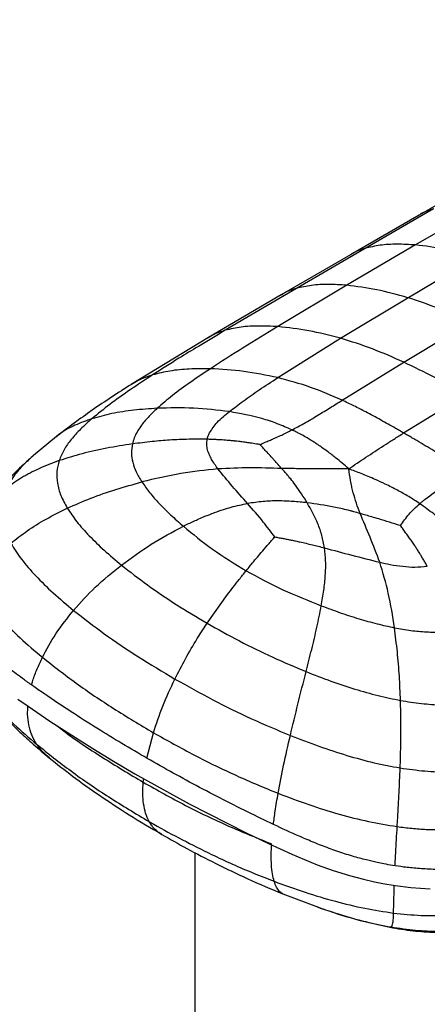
# Paper-space layout '_Isometric' of a CAD drawing. Header units: millimetres. Extents: x -373 to 687, y -154 to 896.
# Tile 9 of 15: x 157 to 262, y 133 to 385. Entities that reach past the tile are written whole.
import ezdxf

# ---------------------------------------------------------------- set-up
doc = ezdxf.new("R2010")
doc.units = ezdxf.units.MM

psp = doc.layouts.new('_Isometric')

# ---------------------------------------------------------------- linework, layer by layer
at = {"color": 7, "linetype": 'Continuous', "lineweight": 25}
for p, q in [((277.23, 345.52), (259.68, 335.38)), ((263.33, 336.96), (245.8, 326.81)), ((276.24, 337.9), (258.7, 327.7)), ((259.68, 335.38), (242.09, 325.21)), ((245.8, 326.81), (228.18, 316.55)), ((258.7, 327.7), (241.14, 317.35)), ((242.09, 325.21), (224.27, 314.88)), ((256.76, 314.17), (274.27, 324.56)), ((228.18, 316.55), (209.96, 305.8)), ((241.14, 317.35), (223.44, 306.74)), ((224.27, 314.88), (205.64, 303.95)), ((239.54, 303.76), (256.76, 314.17)), ((255.72, 297.63), (272.76, 307.88)), ((205.64, 303.95), (185.85, 291.92)), ((223.39, 293.66), (239.54, 303.76)), ((239.92, 287.86), (255.72, 297.63)), ((255.69, 279.47), (271.54, 289.32)), ((166.66, 278.57), (160.78, 273.71)), ((205.29, 230.64), (210.52, 237.98)), ((202.77, 226.72), (205.29, 230.64)), ((189.85, 196.04), (191.53, 202.57)), ((188.9, 189.86), (189.03, 190.78)), ((202.17, 171.79), (202.17, -132.26)), ((224.73, 161.21), (234.28, 157.59)), ((233.66, 157.83), (234.47, 157.56)), ((252.1, 152.79), (252.5, 152.72))]:
    psp.add_line(p, q, dxfattribs=at)
at = {"color": 7, "linetype": 'Continuous', "lineweight": 25, "flags": 128}
psp.add_lwpolyline([(156.73, 211.19), (159.39, 209.33), (164.99, 205.54), (170.58, 201.89), (176, 198.48), (181.33, 195.23), (186.76, 192.04), (200.71, 184.29), (215.31, 176.84), (221.03, 174.1), (227.04, 171.36), (233.54, 168.69), (237.65, 167.21), (241.81, 165.9), (245.36, 164.95), (248.18, 164.31), (250.4, 163.86), (253.49, 163.36), (257.56, 162.87), (262.47, 162.53)], dxfattribs=at)
at = {"color": 7, "linetype": 'Continuous', "lineweight": 25}
for points, knots in [([(280.81, 426.41), (278.54, 426.49), (275.13, 426.63), (270.4, 426.31), (262.44, 425.17), (249.98, 422.79), (232.99, 419.07), (215.8, 414.61), (197.14, 408.74), (177.12, 401.77), (155.74, 393.74), (134.26, 385.11), (112.73, 376.17), (91.14, 366.9), (69.52, 357.06), (47.87, 346.56), (28.61, 336.6), (11.75, 327.64), (-2.7, 319.75), (-15.33, 312.3), (-26.11, 305.48), (-35.05, 299.51), (-43.94, 293.11), (-52.75, 286.17), (-60.87, 279.11), (-68.27, 271.94), (-74.97, 264.79), (-81.58, 257.37), (-87.59, 250.27), (-92.87, 243.36), (-97.19, 236.58), (-100.36, 230.63), (-102.58, 225.77), (-104.19, 221.78), (-105.61, 217.48), (-106.53, 213.59), (-106.64, 211.41), (-106.67, 210.66)], [0, 0, 0, 0, 0.018868, 0.028333, 0.037802, 0.081163, 0.12453, 0.168097, 0.211669, 0.264639, 0.317619, 0.370595, 0.423736, 0.476878, 0.530012, 0.582964, 0.635916, 0.671229, 0.706541, 0.741835, 0.763685, 0.785587, 0.807471, 0.829303, 0.851094, 0.86878, 0.88647, 0.90439, 0.922302, 0.936084, 0.950082, 0.963877, 0.97092, 0.977961, 0.986554, 0.99535, 1, 1, 1, 1]), ([(263.33, 336.96), (262.19, 336.6), (260.91, 336.2), (259.82, 335.43), (259.7, 335.35)], [0, 0, 0, 0, 0.892168, 1, 1, 1, 1]), ([(245.8, 326.81), (244.66, 326.45), (243.36, 326.05), (242.25, 325.27), (242.11, 325.18)], [0, 0, 0, 0, 0.8760215, 1, 1, 1, 1]), ([(258.7, 327.7), (257.12, 327.79), (254.03, 327.98), (249.7, 327.74), (247.07, 327.11), (245.8, 326.81)], [0, 0, 0, 0, 0.351926, 0.686481, 1, 1, 1, 1]), ([(274.27, 324.56), (271.6, 325.31), (266.3, 326.8), (261.22, 327.4), (258.7, 327.7)], [0, 0, 0, 0, 0.504041, 1, 1, 1, 1]), ([(228.18, 316.55), (227.03, 316.19), (225.66, 315.77), (224.49, 314.96), (224.3, 314.83)], [0, 0, 0, 0, 0.836077, 1, 1, 1, 1]), ([(241.14, 317.35), (239.55, 317.46), (236.45, 317.66), (232.09, 317.45), (229.45, 316.84), (228.18, 316.55)], [0, 0, 0, 0, 0.351928, 0.686418, 1, 1, 1, 1]), ([(256.76, 314.17), (254.08, 314.93), (248.77, 316.41), (243.67, 317.04), (241.14, 317.35)], [0, 0, 0, 0, 0.50418, 1, 1, 1, 1]), ([(272.76, 307.88), (270.09, 309.1), (264.71, 311.55), (259.42, 313.29), (256.76, 314.17)], [0, 0, 0, 0, 0.49538, 1, 1, 1, 1]), ([(209.96, 305.8), (207.65, 304.43), (203.68, 302.05), (197.43, 298.26), (193.57, 295.8), (191.33, 294.37)], [0, 0, 0, 0, 0.366854, 0.633231, 1, 1, 1, 1]), ([(209.96, 305.8), (208.77, 305.43), (207.24, 304.96), (205.96, 304.08), (205.67, 303.88)], [0, 0, 0, 0, 0.7770615, 1, 1, 1, 1]), ([(223.44, 306.74), (220.47, 304.95), (214.62, 301.41), (208.93, 297.74), (206.13, 295.94)], [0, 0, 0, 0, 0.507656, 1, 1, 1, 1]), ([(223.44, 306.74), (221.79, 306.83), (218.57, 306.99), (214.03, 306.74), (211.29, 306.11), (209.96, 305.8)], [0, 0, 0, 0, 0.35205, 0.686529, 1, 1, 1, 1]), ([(239.54, 303.76), (236.8, 304.48), (231.36, 305.9), (226.07, 306.47), (223.44, 306.74)], [0, 0, 0, 0, 0.504298, 1, 1, 1, 1]), ([(255.72, 297.63), (253.04, 298.82), (247.63, 301.23), (242.25, 302.91), (239.54, 303.76)], [0, 0, 0, 0, 0.495647, 1, 1, 1, 1]), ([(206.13, 295.94), (204.32, 295.94), (200.8, 295.95), (195.8, 295.48), (192.79, 294.73), (191.33, 294.37)], [0, 0, 0, 0, 0.352101, 0.686726, 1, 1, 1, 1]), ([(206.13, 295.94), (204.4, 294.78), (201.06, 292.54), (196.45, 289.18), (193.79, 286.89), (192.51, 285.8)], [0, 0, 0, 0, 0.359413, 0.694553, 1, 1, 1, 1]), ([(223.39, 293.66), (220.49, 294.27), (214.72, 295.48), (208.98, 295.79), (206.13, 295.94)], [0, 0, 0, 0, 0.503156, 1, 1, 1, 1]), ([(271.54, 289.32), (268.91, 290.81), (263.64, 293.8), (258.37, 296.35), (255.72, 297.63)], [0, 0, 0, 0, 0.497993, 1, 1, 1, 1]), ([(191.33, 294.37), (189.4, 293.11), (185.64, 290.63), (180.38, 286.91), (177.27, 284.36), (175.77, 283.13)], [0, 0, 0, 0, 0.352033, 0.687129, 1, 1, 1, 1]), ([(191.33, 294.37), (190.04, 293.95), (188.09, 293.32), (186.46, 292.23), (185.91, 291.86)], [0, 0, 0, 0, 0.664217, 1, 1, 1, 1]), ([(211, 284.94), (212.16, 285.84), (214.64, 287.76), (218.81, 290.65), (221.81, 292.62), (223.39, 293.66)], [0, 0, 0, 0, 0.295487, 0.630969, 1, 1, 1, 1]), ([(239.92, 287.86), (237.23, 289.03), (231.81, 291.39), (226.21, 292.9), (223.39, 293.66)], [0, 0, 0, 0, 0.496111, 1, 1, 1, 1]), ([(185.88, 291.94), (182.49, 289.76), (175.91, 285.53), (169.68, 280.84), (166.66, 278.57)], [0, 0, 0, 0, 0.515058, 1, 1, 1, 1]), ([(192.51, 285.8), (190.5, 285.66), (186.56, 285.39), (180.91, 284.54), (177.45, 283.59), (175.77, 283.13)], [0, 0, 0, 0, 0.349797, 0.685023, 1, 1, 1, 1]), ([(192.51, 285.8), (191.7, 285.03), (190.14, 283.55), (188.44, 281.49), (187.31, 279.71), (186.57, 278.19), (186.28, 277.16), (186.14, 276.65)], [0, 0, 0, 0, 0.273824, 0.527702, 0.688762, 0.845491, 1, 1, 1, 1]), ([(211, 284.94), (207.95, 285.31), (201.82, 286.05), (195.63, 285.88), (192.51, 285.8)], [0, 0, 0, 0, 0.496081, 1, 1, 1, 1]), ([(227.05, 280.25), (228.07, 280.79), (230.38, 282.01), (233.62, 283.96), (236.87, 285.96), (238.93, 287.24), (239.92, 287.86)], [0, 0, 0, 0, 0.223743, 0.504272, 0.759834, 1, 1, 1, 1]), ([(245.96, 284.87), (244.96, 285.39), (242.96, 286.43), (240.93, 287.38), (239.92, 287.86)], [0, 0, 0, 0, 0.49975, 1, 1, 1, 1]), ([(175.77, 283.13), (174.29, 282.6), (171.47, 281.59), (168.45, 279.97), (167.03, 278.79), (166.65, 278.47)], [0, 0, 0, 0, 0.445612, 0.853363, 1, 1, 1, 1]), ([(175.77, 283.13), (174.77, 282.25), (172.84, 280.53), (170.42, 277.86), (168.49, 275.17), (167.74, 273.3), (167.36, 272.38)], [0, 0, 0, 0, 0.266977, 0.519843, 0.762547, 1, 1, 1, 1]), ([(205.92, 279.52), (206.53, 280.43), (207.84, 282.38), (209.9, 284.05), (211, 284.94)], [0, 0, 0, 0, 0.463242, 1, 1, 1, 1]), ([(227.05, 280.25), (225.8, 280.8), (223.3, 281.91), (218, 283.65), (213.8, 284.43), (211, 284.94)], [0, 0, 0, 0, 0.249082, 0.49995, 1, 1, 1, 1]), ([(253.63, 280.64), (252.35, 281.37), (249.79, 282.82), (247.24, 284.18), (245.96, 284.87)], [0, 0, 0, 0, 0.49957, 1, 1, 1, 1]), ([(255.69, 279.47), (255.35, 279.66), (254.98, 279.87), (254.29, 280.27), (253.95, 280.46), (253.63, 280.64)], [0, 0, 0, 0, 0.500076, 0.535397, 1, 1, 1, 1]), ([(205.34, 277.84), (205.4, 278.13), (205.53, 278.69), (205.79, 279.25), (205.92, 279.52)], [0, 0, 0, 0, 0.499998, 1, 1, 1, 1]), ([(218.85, 276.48), (219.22, 276.65), (219.93, 276.97), (221.03, 277.43), (222.05, 277.87), (223.21, 278.38), (224.41, 278.93), (225.75, 279.57), (226.61, 280.02), (227.05, 280.25)], [0, 0, 0, 0, 0.1314, 0.248331, 0.38457, 0.493911, 0.664796, 0.826954, 1, 1, 1, 1]), ([(241.61, 270.26), (241.05, 270.75), (239.98, 271.69), (238.17, 273.18), (236.47, 274.5), (234.9, 275.63), (233.76, 276.41), (232.8, 277.04), (231.89, 277.62), (231.05, 278.12), (230.03, 278.72), (229.06, 279.25), (227.99, 279.8), (227.38, 280.1), (227.05, 280.25)], [0, 0, 0, 0, 0.126952, 0.245989, 0.402221, 0.494504, 0.574933, 0.635785, 0.688917, 0.756255, 0.800342, 0.88722, 0.939851, 1, 1, 1, 1]), ([(251.75, 276.95), (251.85, 277.02), (252.73, 277.58), (254.05, 278.42), (255.26, 279.19), (255.69, 279.47)], [0, 0, 0, 0, 0.0785595, 0.6717476, 1, 1, 1, 1]), ([(257.72, 278.28), (257.54, 278.39), (257.2, 278.59), (256.52, 278.98), (256.03, 279.27), (255.69, 279.47)], [0, 0, 0, 0, 0.2710011, 0.4999158, 1, 1, 1, 1]), ([(271.56, 269.59), (271.45, 269.67), (270.02, 270.66), (267.14, 272.58), (262.89, 275.23), (259.7, 277.12), (257.99, 278.13), (257.72, 278.28)], [0, 0, 0, 0, 0.025474, 0.313905, 0.627933, 0.94216, 1, 1, 1, 1]), ([(186.14, 276.65), (183.94, 276.31), (179.59, 275.64), (173.29, 274.25), (169.31, 272.99), (167.36, 272.38)], [0, 0, 0, 0, 0.3445124, 0.680469, 1, 1, 1, 1]), ([(186.14, 276.65), (186.02, 275.87), (185.78, 274.3), (186.16, 271.88), (187.05, 269.38), (188.04, 267.74), (188.56, 266.89)], [0, 0, 0, 0, 0.232471, 0.471968, 0.725609, 1, 1, 1, 1]), ([(205.34, 277.84), (203.78, 277.86), (200.56, 277.89), (195.85, 277.66), (191, 277.27), (187.84, 276.86), (186.14, 276.65)], [0, 0, 0, 0, 0.2442418, 0.5046581, 0.7345457, 1, 1, 1, 1]), ([(208.06, 270.25), (207.77, 270.66), (207.19, 271.45), (206.45, 272.66), (205.83, 273.87), (205.39, 275.16), (205.16, 276.5), (205.28, 277.4), (205.34, 277.84)], [0, 0, 0, 0, 0.171542, 0.335403, 0.494044, 0.659505, 0.834543, 1, 1, 1, 1]), ([(218.85, 276.48), (218.56, 276.53), (218, 276.63), (217.19, 276.76), (216.37, 276.89), (215.62, 276.99), (214.91, 277.09), (214.33, 277.17), (213.66, 277.25), (213.06, 277.32), (212.58, 277.37), (212.33, 277.4), (212.13, 277.42), (211.58, 277.47), (210.72, 277.55), (209.67, 277.63), (208.65, 277.7), (207.61, 277.76), (206.48, 277.81), (205.72, 277.83), (205.34, 277.84)], [0, 0, 0, 0, 0.06493, 0.12443, 0.178929, 0.2491, 0.290874, 0.336678, 0.378418, 0.439663, 0.470935, 0.484377, 0.495467, 0.515525, 0.607037, 0.686428, 0.749761, 0.833185, 0.916501, 1, 1, 1, 1]), ([(224.41, 270.36), (224.18, 270.62), (223.72, 271.14), (223.04, 271.91), (222.37, 272.66), (221.58, 273.52), (220.72, 274.46), (219.74, 275.49), (219.16, 276.14), (218.85, 276.48)], [0, 0, 0, 0, 0.1230302, 0.2447907, 0.365544, 0.4784329, 0.6655631, 0.8253191, 1, 1, 1, 1]), ([(242.63, 270.96), (244.15, 271.98), (247.18, 274.01), (250.22, 275.97), (251.75, 276.95)], [0, 0, 0, 0, 0.497489, 1, 1, 1, 1]), ([(160.9, 273.82), (159.25, 272.31), (155.91, 269.27), (151.19, 264.13), (148.46, 260.33), (147.07, 258.41)], [0, 0, 0, 0, 0.325754, 0.658895, 1, 1, 1, 1]), ([(160.83, 273.73), (159.95, 272.94), (158.05, 271.23), (155.61, 268.45), (154.45, 266.37), (153.87, 265.34)], [0, 0, 0, 0, 0.301867, 0.653315, 1, 1, 1, 1]), ([(167.36, 272.38), (165.61, 271.72), (162.26, 270.45), (157.73, 268.09), (155.12, 266.23), (153.87, 265.34)], [0, 0, 0, 0, 0.360773, 0.692684, 1, 1, 1, 1]), ([(167.36, 272.38), (167.12, 271.43), (166.63, 269.51), (166.81, 266.5), (167.68, 263.34), (168.84, 261.26), (169.44, 260.17)], [0, 0, 0, 0, 0.23165, 0.470616, 0.72421, 1, 1, 1, 1]), ([(224.41, 270.36), (221.67, 270.44), (216.18, 270.61), (210.77, 270.37), (208.06, 270.25)], [0, 0, 0, 0, 0.498881, 1, 1, 1, 1]), ([(230.97, 261.54), (229.99, 263.09), (228.64, 265.2), (227.02, 267.31), (226.42, 268.06), (226.21, 268.31), (225.87, 268.72), (225.3, 269.39), (224.72, 270.02), (224.41, 270.36)], [0, 0, 0, 0, 0.494229, 0.676207, 0.729919, 0.757503, 0.765035, 0.875233, 1, 1, 1, 1]), ([(232, 270.26), (230.72, 270.27), (228.17, 270.3), (225.67, 270.34), (224.41, 270.36)], [0, 0, 0, 0, 0.498624, 1, 1, 1, 1]), ([(241.61, 270.26), (241.79, 270.39), (242.13, 270.62), (242.47, 270.85), (242.63, 270.96)], [0, 0, 0, 0, 0.525692, 1, 1, 1, 1]), ([(208.06, 270.25), (204.89, 269.92), (198.37, 269.24), (191.89, 267.69), (188.56, 266.89)], [0, 0, 0, 0, 0.484929, 1, 1, 1, 1]), ([(215.69, 261.36), (214.37, 262.83), (211.69, 265.81), (209.28, 268.76), (208.06, 270.25)], [0, 0, 0, 0, 0.494284, 1, 1, 1, 1]), ([(241.61, 270.26), (240.04, 270.25), (237.89, 270.24), (235.54, 270.24), (234.62, 270.24), (233.55, 270.25), (232.71, 270.25), (232, 270.26)], [0, 0, 0, 0, 0.486502, 0.666949, 0.734996, 0.774727, 1, 1, 1, 1]), ([(242.77, 264.1), (242.66, 264.56), (242.52, 265.1), (242.28, 266.17), (241.97, 267.78), (241.75, 269.28), (241.61, 270.26)], [0, 0, 0, 0, 0.221807, 0.25839, 0.512968, 1, 1, 1, 1]), ([(259.84, 261.32), (258.89, 261.94), (257.05, 263.15), (254.08, 264.81), (251.2, 266.26), (248.09, 267.69), (244.97, 269), (242.68, 269.86), (241.61, 270.26)], [0, 0, 0, 0, 0.1689987, 0.3311003, 0.5055027, 0.6451616, 0.834343, 1, 1, 1, 1]), ([(261.22, 262.49), (262.76, 263.63), (266.08, 266.09), (269.64, 268.37), (271.56, 269.59)], [0, 0, 0, 0, 0.461623, 1, 1, 1, 1]), ([(169.44, 260.17), (171.43, 261.05), (175.51, 262.84), (181.91, 265.06), (186.33, 266.27), (188.56, 266.89)], [0, 0, 0, 0, 0.322802, 0.65847, 1, 1, 1, 1]), ([(188.56, 266.89), (189.2, 265.98), (190.53, 264.09), (193.04, 261.3), (195.93, 258.42), (198.1, 256.52), (199.2, 255.54)], [0, 0, 0, 0, 0.225128, 0.468545, 0.7278, 1, 1, 1, 1]), ([(244.53, 258.8), (244.2, 259.7), (243.54, 261.49), (243.03, 263.23), (242.77, 264.1)], [0, 0, 0, 0, 0.499059, 1, 1, 1, 1]), ([(199.2, 255.54), (199.65, 255.76), (200.53, 256.2), (201.87, 256.83), (203.26, 257.46), (204.58, 258.02), (205.92, 258.55), (207.5, 259.16), (209.39, 259.81), (211.52, 260.44), (213.58, 260.97), (214.99, 261.23), (215.69, 261.36)], [0, 0, 0, 0, 0.083974, 0.167347, 0.250081, 0.344032, 0.409551, 0.495968, 0.633472, 0.750476, 0.876086, 1, 1, 1, 1]), ([(230.97, 261.54), (229.74, 261.67), (227.28, 261.94), (223.5, 262.07), (219.63, 261.96), (217.01, 261.56), (215.69, 261.36)], [0, 0, 0, 0, 0.244979, 0.493455, 0.744931, 1, 1, 1, 1]), ([(222.66, 252.78), (221.68, 254.07), (219.44, 257.05), (217.04, 259.81), (215.69, 261.36)], [0, 0, 0, 0, 0.434161, 1, 1, 1, 1]), ([(235.39, 249.99), (235.19, 251.07), (234.8, 253.2), (233.41, 257.14), (231.94, 259.79), (230.97, 261.54)], [0, 0, 0, 0, 0.25507, 0.506529, 1, 1, 1, 1]), ([(244.53, 258.8), (243.98, 258.96), (243.15, 259.2), (242.14, 259.46), (241.65, 259.58), (240.24, 259.93), (236.76, 260.71), (233.24, 261.21), (230.97, 261.54)], [0, 0, 0, 0, 0.124777, 0.189064, 0.228115, 0.233975, 0.50515, 1, 1, 1, 1]), ([(254.9, 255.67), (255.59, 256.69), (256.98, 258.76), (258.88, 260.46), (259.84, 261.32)], [0, 0, 0, 0, 0.49391, 1, 1, 1, 1]), ([(259.84, 261.32), (260.06, 261.52), (260.51, 261.91), (260.99, 262.3), (261.22, 262.49)], [0, 0, 0, 0, 0.49974, 1, 1, 1, 1]), ([(272.86, 249.23), (271.88, 250.38), (269.94, 252.65), (266.79, 255.8), (263.47, 258.73), (261.04, 260.46), (259.84, 261.32)], [0, 0, 0, 0, 0.253147, 0.500142, 0.750962, 1, 1, 1, 1]), ([(154.94, 251.18), (156.33, 252.26), (159.21, 254.49), (164.06, 257.51), (167.61, 259.26), (169.44, 260.17)], [0, 0, 0, 0, 0.311526, 0.644026, 1, 1, 1, 1]), ([(169.44, 260.17), (170.22, 259.01), (171.86, 256.57), (175.1, 252.98), (178.91, 249.27), (181.82, 246.83), (183.31, 245.58)], [0, 0, 0, 0, 0.222067, 0.464034, 0.724154, 1, 1, 1, 1]), ([(249.59, 246.28), (248.76, 248.45), (247.09, 252.79), (245.38, 256.8), (244.53, 258.8)], [0, 0, 0, 0, 0.501146, 1, 1, 1, 1]), ([(247.52, 257.94), (247.03, 258.09), (246.03, 258.38), (245.03, 258.66), (244.53, 258.8)], [0, 0, 0, 0, 0.494959, 1, 1, 1, 1]), ([(254.9, 255.67), (254.88, 255.68), (253.91, 255.96), (252.07, 256.58), (249.63, 257.33), (248.12, 257.77), (247.52, 257.94)], [0, 0, 0, 0, 0.008921, 0.381786, 0.755248, 1, 1, 1, 1]), ([(183.31, 245.58), (185.83, 247.42), (190.89, 251.11), (196.43, 254.06), (199.2, 255.54)], [0, 0, 0, 0, 0.498055, 1, 1, 1, 1]), ([(199.2, 255.54), (201.63, 253.54), (206.57, 249.46), (212.36, 245.92), (215.3, 244.12)], [0, 0, 0, 0, 0.4917899, 1, 1, 1, 1]), ([(261.76, 245.27), (261.59, 245.58), (261.24, 246.19), (260.7, 247.1), (260.26, 247.84), (259.97, 248.3), (259.86, 248.48), (259.84, 248.52), (259.83, 248.54), (259.82, 248.54), (259.81, 248.56), (259.79, 248.59), (259.77, 248.63), (259.76, 248.65), (259.75, 248.66), (259.71, 248.72), (259.59, 248.92), (259.28, 249.4), (258.93, 249.95), (258.62, 250.42), (258.27, 250.96), (257.76, 251.71), (257.04, 252.74), (256.31, 253.77), (255.59, 254.75), (255.12, 255.37), (254.9, 255.67)], [0, 0, 0, 0, 0.0835, 0.166815, 0.250239, 0.287122, 0.29538, 0.299511, 0.299901, 0.300019, 0.300127, 0.304576, 0.308755, 0.309903, 0.310405, 0.31252, 0.327838, 0.36617, 0.447579, 0.483909, 0.50175, 0.601407, 0.700666, 0.807151, 0.908128, 1, 1, 1, 1]), ([(217.88, 247.26), (218.31, 247.76), (219.25, 248.89), (220.8, 250.68), (221.94, 251.98), (222.58, 252.69), (222.62, 252.74), (222.65, 252.76), (222.66, 252.78)], [0, 0, 0, 0, 0.271396, 0.601335, 0.971678, 0.985839, 0.99292, 1, 1, 1, 1]), ([(222.66, 252.78), (223.01, 252.72), (223.73, 252.6), (224.8, 252.4), (225.86, 252.2), (226.93, 251.98), (228.01, 251.75), (229.26, 251.48), (230.7, 251.15), (232.25, 250.78), (233.82, 250.4), (234.85, 250.13), (235.39, 249.99)], [0, 0, 0, 0, 0.0832371, 0.1666014, 0.2499588, 0.3338558, 0.4166865, 0.5040277, 0.6280715, 0.7565861, 0.8707863, 1, 1, 1, 1]), ([(154.94, 251.18), (155.81, 249.8), (157.61, 246.93), (161.37, 242.69), (165.84, 238.3), (169.27, 235.43), (171.04, 233.95)], [0, 0, 0, 0, 0.221762, 0.46324, 0.723373, 1, 1, 1, 1]), ([(234.57, 235.13), (234.8, 236.46), (235.25, 239.1), (235.65, 242.92), (235.78, 246.57), (235.52, 248.86), (235.39, 249.99)], [0, 0, 0, 0, 0.260175, 0.513846, 0.760386, 1, 1, 1, 1]), ([(235.39, 249.99), (237.72, 249.36), (242.38, 248.1), (247.19, 246.89), (249.59, 246.28)], [0, 0, 0, 0, 0.500555, 1, 1, 1, 1]), ([(171.04, 233.95), (172.85, 235.97), (176.59, 240.14), (181.02, 243.73), (183.31, 245.58)], [0, 0, 0, 0, 0.48296, 1, 1, 1, 1]), ([(183.31, 245.58), (185.5, 243.87), (189.97, 240.38), (197.33, 235.39), (202.62, 232.24), (205.29, 230.64)], [0, 0, 0, 0, 0.322537, 0.658026, 1, 1, 1, 1]), ([(215.3, 244.12), (215.63, 244.52), (216.07, 245.06), (216.93, 246.11), (217.46, 246.75), (217.88, 247.26)], [0, 0, 0, 0, 0.386208, 0.511947, 1, 1, 1, 1]), ([(253.34, 229.49), (252.88, 232.48), (251.98, 238.29), (250.37, 243.67), (249.59, 246.28)], [0, 0, 0, 0, 0.515067, 1, 1, 1, 1]), ([(249.59, 246.28), (250.47, 246.09), (252.38, 245.67), (255.36, 245.22), (258.56, 244.98), (260.68, 245.17), (261.76, 245.27)], [0, 0, 0, 0, 0.229526, 0.496087, 0.744762, 1, 1, 1, 1]), ([(210.52, 237.98), (211.51, 239.29), (213.09, 241.36), (214.7, 243.37), (215.3, 244.12)], [0, 0, 0, 0, 0.632037, 1, 1, 1, 1]), ([(215.3, 244.12), (218.39, 242.44), (224.46, 239.14), (231.24, 236.45), (234.57, 235.13)], [0, 0, 0, 0, 0.508215, 1, 1, 1, 1]), ([(145.62, 241.07), (146.52, 239.53), (148.4, 236.33), (152.47, 231.6), (157.35, 226.72), (161.12, 223.54), (163.06, 221.91)], [0, 0, 0, 0, 0.222436, 0.463713, 0.723504, 1, 1, 1, 1]), ([(230.68, 218.23), (231.16, 220.14), (232.14, 223.99), (233.49, 229.61), (234.21, 233.29), (234.57, 235.13)], [0, 0, 0, 0, 0.330436, 0.666127, 1, 1, 1, 1]), ([(234.57, 235.13), (236.19, 234.53), (239.35, 233.35), (244.13, 231.81), (248.74, 230.49), (251.85, 229.81), (253.34, 229.49)], [0, 0, 0, 0, 0.272209, 0.531456, 0.774864, 1, 1, 1, 1]), ([(163.06, 221.91), (164.15, 223.94), (166.4, 228.13), (169.47, 231.98), (171.04, 233.95)], [0, 0, 0, 0, 0.486005, 1, 1, 1, 1]), ([(171.04, 233.95), (173.64, 231.93), (178.94, 227.8), (187.67, 221.93), (193.89, 218.22), (197.04, 216.34)], [0, 0, 0, 0, 0.321943, 0.657593, 1, 1, 1, 1]), ([(205.29, 230.64), (208.04, 229.11), (213.48, 226.07), (221.94, 221.92), (227.81, 219.45), (230.68, 218.23)], [0, 0, 0, 0, 0.341976, 0.677465, 1, 1, 1, 1]), ([(254.89, 210.84), (254.8, 212.92), (254.63, 217.16), (254.12, 223.37), (253.6, 227.44), (253.34, 229.49)], [0, 0, 0, 0, 0.322801, 0.658469, 1, 1, 1, 1]), ([(253.34, 229.49), (254.73, 229.24), (257.41, 228.76), (261.48, 228.39), (265.4, 228.33), (267.95, 228.58), (269.2, 228.7)], [0, 0, 0, 0, 0.27439, 0.52803, 0.767528, 1, 1, 1, 1]), ([(323.41, 187.95), (321.49, 186.86), (317.86, 184.81), (312.51, 182), (307.62, 179.53), (303.19, 177.35), (298.96, 175.32), (294.92, 173.48), (290.99, 171.87), (287.43, 170.62), (284.06, 169.62), (280.59, 168.79), (276.66, 168.11), (272.08, 167.62), (267.53, 167.42), (263.18, 167.48), (259.39, 167.7), (255.91, 168.05), (253.05, 168.47), (250.8, 168.87), (248.56, 169.33), (245.86, 169.96), (242.37, 170.92), (238.53, 172.16), (234.63, 173.6), (229.73, 175.6), (224, 178.19), (214.79, 182.63), (203.32, 188.46), (192.1, 194.69), (183.41, 199.79), (176.9, 203.77), (170.29, 207.99), (164.94, 211.57), (160.97, 214.32), (158.55, 216.03), (156.41, 217.58), (154.31, 219.16), (152.04, 220.95), (149.53, 223.11), (147.46, 225.05), (146.41, 226.29), (146.1, 226.66)], [0, 0, 0, 0, 0.034773, 0.065816, 0.093757, 0.118862, 0.141248, 0.165118, 0.185615, 0.203632, 0.219228, 0.23467, 0.252273, 0.272238, 0.294713, 0.311078, 0.328391, 0.343965, 0.356651, 0.366517, 0.374339, 0.387444, 0.404287, 0.424341, 0.444517, 0.464348, 0.502134, 0.538719, 0.619683, 0.699897, 0.739981, 0.780244, 0.822606, 0.867558, 0.886329, 0.902913, 0.91729, 0.930933, 0.947847, 0.967784, 0.990586, 1, 1, 1, 1]), ([(197.04, 216.34), (197.91, 218.08), (199.69, 221.6), (201.73, 225), (202.77, 226.72)], [0, 0, 0, 0, 0.491334, 1, 1, 1, 1]), ([(160.31, 214.79), (160.41, 215.17), (160.76, 216.55), (161.67, 218.94), (162.59, 220.91), (163.06, 221.91)], [0, 0, 0, 0, 0.159882, 0.576166, 1, 1, 1, 1]), ([(163.06, 221.91), (165.91, 219.67), (171.74, 215.11), (181.32, 208.66), (188.1, 204.61), (191.53, 202.57)], [0, 0, 0, 0, 0.321705, 0.65745, 1, 1, 1, 1]), ([(226.64, 201.86), (227.28, 204.55), (228.62, 210.11), (229.98, 215.47), (230.68, 218.23)], [0, 0, 0, 0, 0.482969, 1, 1, 1, 1]), ([(230.68, 218.23), (232.78, 217.41), (236.85, 215.82), (243.02, 213.77), (248.96, 212.06), (252.97, 211.24), (254.89, 210.84)], [0, 0, 0, 0, 0.275846, 0.535967, 0.777936, 1, 1, 1, 1]), ([(145.59, 216.52), (145.96, 215.91), (147.34, 213.59), (150.81, 209.64), (155.76, 204.58), (159.6, 201.29), (161.58, 199.6)], [0, 0, 0, 0, 0.100233, 0.379482, 0.680121, 1, 1, 1, 1]), ([(191.53, 202.57), (192.29, 204.84), (193.83, 209.46), (195.95, 214.02), (197.04, 216.34)], [0, 0, 0, 0, 0.490628, 1, 1, 1, 1]), ([(197.04, 216.34), (200.26, 214.54), (206.63, 210.98), (216.47, 206.13), (223.3, 203.26), (226.64, 201.86)], [0, 0, 0, 0, 0.342405, 0.678055, 1, 1, 1, 1]), ([(146.96, 214.41), (147.3, 213.92), (148.39, 212.32), (150.33, 210.01), (152.56, 207.48), (154.78, 205.15), (157.46, 202.52), (160.83, 199.43), (163.41, 197.28), (164.81, 196.11)], [0, 0, 0, 0, 0.067068, 0.215066, 0.341719, 0.461253, 0.609115, 0.788267, 1, 1, 1, 1]), ([(254.81, 193.53), (254.86, 195.38), (254.98, 199.2), (255.03, 204.99), (254.94, 208.85), (254.89, 210.84)], [0, 0, 0, 0, 0.311529, 0.644027, 1, 1, 1, 1]), ([(254.89, 210.84), (256.68, 210.55), (260.1, 209.99), (265.29, 209.65), (270.26, 209.69), (273.44, 210.06), (275, 210.24)], [0, 0, 0, 0, 0.275781, 0.529387, 0.768363, 1, 1, 1, 1]), ([(161.58, 199.6), (161.13, 200.37), (160.24, 201.91), (159.52, 204.53), (159.2, 207.02), (159.3, 208.67), (159.34, 209.37)], [0, 0, 0, 0, 0.2723005, 0.5396581, 0.8044121, 1, 1, 1, 1]), ([(166.77, 204.38), (167.3, 203.96), (170.97, 201.1), (178.36, 196.18), (185.37, 191.98), (188.9, 189.86)], [0, 0, 0, 0, 0.078597, 0.534718, 1, 1, 1, 1]), ([(191.53, 202.57), (195.02, 200.62), (201.94, 196.75), (212.55, 191.55), (219.91, 188.5), (223.5, 187.01)], [0, 0, 0, 0, 0.342549, 0.678295, 1, 1, 1, 1]), ([(161.58, 199.6), (164.48, 197.29), (170.41, 192.56), (180.12, 185.93), (186.97, 181.83), (190.43, 179.76)], [0, 0, 0, 0, 0.321656, 0.657336, 1, 1, 1, 1]), ([(164.85, 196.13), (164.31, 196.57), (163.04, 197.6), (162.11, 198.87), (161.58, 199.6)], [0, 0, 0, 0, 0.4253813, 1, 1, 1, 1]), ([(223.5, 187.01), (223.96, 189.42), (224.9, 194.36), (226.05, 199.31), (226.64, 201.86)], [0, 0, 0, 0, 0.486006, 1, 1, 1, 1]), ([(226.64, 201.86), (229.06, 200.91), (233.78, 199.08), (240.95, 196.75), (247.86, 194.83), (252.56, 193.95), (254.81, 193.53)], [0, 0, 0, 0, 0.276626, 0.536758, 0.778236, 1, 1, 1, 1]), ([(164.81, 196.11), (166.79, 194.53), (170.96, 191.23), (177.82, 186.36), (185.44, 181.34), (190.86, 178.13), (193.67, 176.47)], [0, 0, 0, 0, 0.219403, 0.460467, 0.72158, 1, 1, 1, 1]), ([(254.04, 178.48), (254.12, 179.91), (254.29, 182.77), (254.57, 187.82), (254.72, 191.38), (254.81, 193.53)], [0, 0, 0, 0, 0.284533, 0.569029, 1, 1, 1, 1]), ([(254.81, 193.53), (256.91, 193.23), (260.96, 192.66), (267.1, 192.41), (272.96, 192.61), (276.67, 193.14), (278.5, 193.4)], [0, 0, 0, 0, 0.273692, 0.526601, 0.766483, 1, 1, 1, 1]), ([(190.43, 179.76), (190.1, 180.44), (189.46, 181.8), (188.97, 184.28), (188.76, 186.96), (188.85, 188.89), (188.9, 189.86)], [0, 0, 0, 0, 0.251282, 0.500374, 0.749349, 1, 1, 1, 1]), ([(188.9, 189.86), (192.51, 187.85), (199.65, 183.86), (210.57, 178.59), (218.13, 175.54), (221.84, 174.04)], [0, 0, 0, 0, 0.342483, 0.678222, 1, 1, 1, 1]), ([(222.31, 179.03), (222.45, 180.17), (222.77, 182.77), (223.24, 185.48), (223.5, 187.01)], [0, 0, 0, 0, 0.434435, 1, 1, 1, 1]), ([(223.5, 187.01), (226.12, 186.02), (231.19, 184.09), (238.94, 181.68), (246.44, 179.73), (251.58, 178.88), (254.04, 178.48)], [0, 0, 0, 0, 0.276493, 0.536285, 0.777563, 1, 1, 1, 1]), ([(190.43, 179.76), (190.82, 179.53), (196.04, 176.53), (201.43, 173.83), (206.41, 171.34)], [0, 0, 0, 0, 0.0757631, 1, 1, 1, 1]), ([(193.69, 176.5), (193.51, 176.59), (193.04, 176.83), (192.37, 177.37), (191.65, 178.05), (190.99, 178.84), (190.61, 179.45), (190.43, 179.76)], [0, 0, 0, 0, 0.134974, 0.347534, 0.562284, 0.779653, 1, 1, 1, 1]), ([(253.51, 168.42), (253.51, 168.49), (253.56, 169.56), (253.73, 172.89), (253.91, 176.23), (254.04, 178.48)], [0, 0, 0, 0, 0.022489, 0.343456, 1, 1, 1, 1]), ([(254.04, 178.48), (255.29, 178.32), (257.74, 178.01), (261.39, 177.75), (264.94, 177.65), (268.4, 177.71), (271.85, 177.92), (275.26, 178.29), (278.02, 178.72), (279.64, 179.04), (280.16, 179.14)], [0, 0, 0, 0, 0.1467194, 0.2880482, 0.4179801, 0.5479251, 0.6778762, 0.8078247, 0.9377618, 1, 1, 1, 1]), ([(193.67, 176.46), (195.82, 175.25), (200.39, 172.65), (207.73, 168.86), (215.86, 164.93), (221.71, 162.47), (224.73, 161.21)], [0, 0, 0, 0, 0.214127, 0.455628, 0.719851, 1, 1, 1, 1]), ([(222.49, 164.43), (222.33, 165.04), (222.01, 166.25), (221.78, 168.58), (221.7, 171.17), (221.79, 173.09), (221.84, 174.04)], [0, 0, 0, 0, 0.254756, 0.50489, 0.752588, 1, 1, 1, 1]), ([(206.41, 171.34), (208.19, 170.5), (211.73, 168.84), (217.08, 166.54), (220.71, 165.13), (222.49, 164.43)], [0, 0, 0, 0, 0.341096, 0.674995, 1, 1, 1, 1]), ([(222.49, 164.43), (225.11, 163.47), (230.19, 161.62), (237.94, 159.32), (245.47, 157.46), (250.64, 156.67), (253.11, 156.29)], [0, 0, 0, 0, 0.276452, 0.536276, 0.777612, 1, 1, 1, 1]), ([(224.72, 161.24), (224.66, 161.26), (224.35, 161.37), (223.79, 161.9), (223.08, 162.86), (222.69, 163.91), (222.49, 164.43)], [0, 0, 0, 0, 0.083448, 0.389719, 0.694503, 1, 1, 1, 1]), ([(253.11, 156.29), (253.13, 156.94), (253.15, 157.89), (253.19, 159.51), (253.23, 161.08), (253.26, 162.38), (253.29, 163.3), (253.3, 163.39)], [0, 0, 0, 0, 0.355108, 0.525438, 0.701739, 0.972759, 1, 1, 1, 1]), ([(234.3, 157.58), (237.22, 156.6), (243.04, 154.64), (249.12, 153.31), (252.14, 152.64)], [0, 0, 0, 0, 0.50125, 1, 1, 1, 1]), ([(234.47, 157.56), (236.05, 157.02), (239.74, 155.74), (245.71, 154.06), (250.3, 153.15), (252.5, 152.72)], [0, 0, 0, 0, 0.2784306, 0.6543179, 1, 1, 1, 1]), ([(253.11, 156.29), (255.46, 156.05), (259.98, 155.58), (266.84, 155.65), (273.35, 156.28), (277.43, 157.14), (279.44, 157.57)], [0, 0, 0, 0, 0.271237, 0.523633, 0.764547, 1, 1, 1, 1]), ([(252.5, 152.72), (252.59, 152.82), (252.77, 153.02), (252.95, 153.74), (253.06, 154.75), (253.1, 155.78), (253.11, 156.29)], [0, 0, 0, 0, 0.2619704, 0.5154903, 0.7610369, 1, 1, 1, 1]), ([(252.14, 152.64), (254.13, 152.31), (257.95, 151.67), (263.76, 151.3), (269.33, 151.38), (272.85, 151.82), (274.59, 152.04)], [0, 0, 0, 0, 0.271139, 0.523058, 0.763683, 1, 1, 1, 1]), ([(252.5, 152.72), (254.57, 152.41), (258.58, 151.81), (264.69, 151.54), (270.56, 151.76), (274.29, 152.31), (276.13, 152.58)], [0, 0, 0, 0, 0.271227, 0.523335, 0.764013, 1, 1, 1, 1])]:
    psp.add_open_spline(points, degree=3, knots=knots, dxfattribs=at)

doc.saveas('drawing.dxf')
